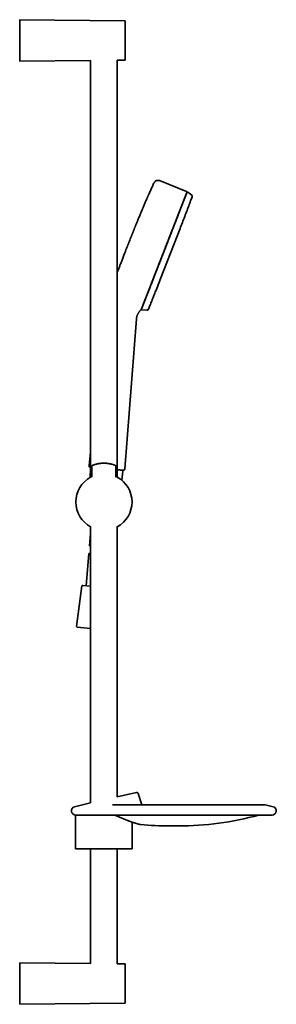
# Model space of a CAD drawing. Header units: millimetres. Extents: x 8 to 768, y 12 to 1489.
# Tile 13 of 13: x 585 to 768, y 789 to 1489. Entities that reach past the tile are written whole.
import ezdxf

# ---------------------------------------------------------------- set-up
doc = ezdxf.new("R2010")
doc.units = ezdxf.units.MM

msp = doc.modelspace()

# ---------------------------------------------------------------- linework, layer by layer
at = {"color": 7, "linetype": 'Continuous', "lineweight": 35}
for p, q in [((660.08, 1488.27), (585.17, 1489)), ((660.28, 1474.11), (660.28, 1474.25)), ((585.17, 1459.5), (635.68, 1459.99)), ((635.68, 1459.99), (635.68, 1163.52)), ((654.68, 1460.18), (660.08, 1460.23)), ((654.68, 1163.52), (654.68, 1460.18)), ((684.72, 1374.57), (684.72, 1374.56)), ((703.93, 1366.88), (684.72, 1374.57)), ((704.15, 1366.08), (675.4, 1292.37)), ((704.15, 1366.07), (704.16, 1366.12)), ((704.15, 1366.09), (704.16, 1366.11)), ((704.17, 1366.14), (704.19, 1366.19)), ((704.18, 1366.16), (704.17, 1366.12)), ((704.18, 1366.16), (704.19, 1366.19)), ((704.21, 1366.22), (704.2, 1366.21)), ((707.69, 1364.29), (704.86, 1366.41)), ((676.43, 1363.24), (676.42, 1363.2)), ((698.13, 1350.21), (697.98, 1350.27)), ((685.77, 1305.51), (699.41, 1340.49)), ((678.1, 1299.29), (678.25, 1299.23)), ((675.4, 1292.37), (673.81, 1288.3)), ((675.38, 1292.34), (675.42, 1292.43)), ((672.23, 1282.76), (675.74, 1282.4)), ((673.36, 1287.14), (673.24, 1286.83)), ((668.38, 1276.38), (660.06, 1169.57)), ((635.68, 1181.63), (634.61, 1171.81)), ((635.61, 1170.17), (635.32, 1163.51)), ((635.49, 1170.71), (635.5, 1170.71)), ((636.58, 1171.29), (636.58, 1171.28)), ((636.58, 1171.28), (636.58, 1163.71)), ((637.22, 1172.21), (637.21, 1172.21)), ((643.34, 1173.62), (643.34, 1173.63)), ((647.01, 1173.63), (647.01, 1173.62)), ((647.01, 1173.62), (647.01, 1173.63)), ((653.4, 1172.06), (653.4, 1172.06)), ((653.78, 1163.71), (653.78, 1171.28)), ((655.57, 1168.95), (654.68, 1169.03)), ((655.59, 1168.95), (654.92, 1169.01)), ((655.57, 1168.95), (655.6, 1168.95)), ((656.91, 1168.83), (656.29, 1168.89)), ((657.91, 1161.53), (658.77, 1168.14)), ((658.95, 1168.65), (658.96, 1168.65)), ((635.68, 1128.71), (635.68, 932.12)), ((654.68, 936.5), (654.68, 1128.71)), ((635.68, 1123.58), (634.94, 1115.17)), ((635.38, 1114.82), (635.68, 1114.79)), ((634.43, 1109.32), (632.44, 1086.65)), ((629.54, 1086.42), (625.76, 1057.64)), ((630.08, 1086.86), (635.68, 1086.37)), ((635.68, 1056.25), (626.22, 1057.08)), ((668.29, 939.65), (654.68, 936.5)), ((672.1, 930.78), (669.47, 938.98)), ((635.68, 932.12), (624.3, 929.49)), ((760.01, 930.78), (651.5, 930.78)), ((765.65, 929.49), (760.12, 930.77)), ((624.98, 923.57), (764.98, 923.57)), ((624.98, 923.57), (624.98, 899.5)), ((665.38, 899.5), (665.38, 918.48)), ((671.15, 916.79), (671.13, 916.79)), ((671.15, 916.79), (671.16, 916.78)), ((671.28, 916.76), (671.16, 916.79)), ((671.16, 916.78), (671.27, 916.77)), ((671.27, 916.77), (671.28, 916.76)), ((691.86, 915.78), (698.09, 915.78)), ((635.68, 899.5), (635.68, 818)), ((654.68, 817.82), (654.68, 899.5)), ((635.68, 818), (585.18, 818.5)), ((585.18, 818.5), (585.18, 789)), ((660.08, 817.77), (654.68, 817.82)), ((660.28, 803.62), (660.28, 803.74)), ((585.18, 789), (660.08, 789.73))]:
    msp.add_line(p, q, dxfattribs=at)
for centre, radius, start, end in [((660.08, 1488.07), 0.2, 0, 89.43903), ((660.08, 1460.43), 0.2, 270.56097, 0), ((683.61, 1371.79), 3, 131.86879, 154.74984), ((683.61, 1371.79), 3, 68.18996, 119.88422), ((704.68, 1366.17), 0.3, 53.16589, 158.69), ((1141.89, 1158.7), 508.42, 156.20008, 156.2786), ((707.09, 1363.49), 1, 339.89044, 53.16589), ((671.27, 1283.15), 0.5, 311.14233, 334.0521), ((672.26, 1283.05), 0.3, 158.69, 264.21411), ((675.84, 1283.39), 1, 264.21411, 337.48956), ((635.6, 1171.7), 1, 173.79141, 265), ((636.11, 1170.15), 0.5, 149.86201, 177.48126), ((659.06, 1169.65), 1, 266.06441, 355.54204), ((645.18, 1146.11), 20, 118.36477, 241.63523), ((645.18, 1146.11), 20, 298.36477, 61.63523), ((658.28, 1168.21), 0.5, 352.51874, 85), ((630.04, 1086.36), 0.5, 85, 172.51874), ((626.26, 1057.58), 0.5, 172.51874, 265), ((624.98, 926.57), 3, 102.9995, 270), ((760.01, 930.28), 0.5, 76.99751, 90), ((764.98, 926.57), 3, 270, 76.99977), ((698.09, 1130.78), 215, 270, 285.46996), ((691.86, 1130.78), 215, 264.50804, 270), ((660.08, 817.57), 0.2, 0, 89.43903), ((660.08, 789.93), 0.2, 270.56097, 0)]:
    msp.add_arc(centre, radius, start, end, dxfattribs=at)
for points, knots in [([(585.18, 1489), (585.18, 1489), (585.18, 1488.99), (585.18, 1488.96), (585.18, 1488.91), (585.18, 1488.84), (585.18, 1488.76), (585.18, 1488.64), (585.18, 1488.5), (585.18, 1488.32), (585.18, 1488.11), (585.18, 1487.89), (585.18, 1487.66), (585.18, 1487.43), (585.18, 1487.18), (585.18, 1486.91), (585.18, 1486.62), (585.18, 1486.3), (585.18, 1485.94), (585.18, 1485.54), (585.18, 1485.12), (585.18, 1484.7), (585.18, 1484.29), (585.18, 1483.89), (585.18, 1483.47), (585.18, 1483.05), (585.18, 1482.61), (585.18, 1482.13), (585.18, 1481.61), (585.18, 1481.05), (585.18, 1480.48), (585.18, 1479.93), (585.18, 1479.39), (585.18, 1478.88), (585.18, 1478.37), (585.18, 1477.84), (585.18, 1477.32), (585.18, 1476.75), (585.18, 1476.16), (585.18, 1475.52), (585.18, 1474.89), (585.18, 1474.46), (585.18, 1474.25)], [0, 0, 0, 0, 0.0233336, 0.0466671, 0.0700007, 0.0933342, 0.1166678, 0.1400013, 0.167501, 0.1950007, 0.2225003, 0.25, 0.2733336, 0.2966671, 0.3200007, 0.3433342, 0.3666678, 0.3900013, 0.417501, 0.4450007, 0.4725003, 0.5, 0.5233336, 0.5466671, 0.5700007, 0.5933342, 0.6166678, 0.6400013, 0.667501, 0.6950007, 0.7225003, 0.75, 0.7733336, 0.7966671, 0.8200007, 0.8433342, 0.8666678, 0.8900013, 0.917501, 0.9450007, 0.9725003, 1, 1, 1, 1]), ([(660.28, 1474.25), (660.28, 1474.38), (660.28, 1474.65), (660.28, 1475.06), (660.28, 1475.46), (660.28, 1475.86), (660.28, 1476.26), (660.28, 1476.66), (660.28, 1477.06), (660.28, 1477.45), (660.28, 1477.83), (660.28, 1478.21), (660.28, 1478.58), (660.28, 1478.95), (660.28, 1479.34), (660.28, 1479.75), (660.28, 1480.17), (660.28, 1480.59), (660.28, 1481), (660.28, 1481.4), (660.28, 1481.82), (660.28, 1482.26), (660.28, 1482.72), (660.28, 1483.16), (660.28, 1483.59), (660.28, 1483.97), (660.28, 1484.33), (660.28, 1484.65), (660.28, 1484.95), (660.28, 1485.24), (660.28, 1485.52), (660.28, 1485.78), (660.28, 1486.01), (660.28, 1486.21), (660.28, 1486.4), (660.28, 1486.59), (660.28, 1486.76), (660.28, 1486.92), (660.28, 1487.08), (660.28, 1487.23), (660.28, 1487.37), (660.28, 1487.5), (660.28, 1487.61), (660.28, 1487.72), (660.28, 1487.8), (660.28, 1487.89), (660.28, 1487.96), (660.28, 1488.02), (660.28, 1488.05), (660.28, 1488.07), (660.28, 1488.07), (660.28, 1488.07)], [0, 0, 0, 0, 0.018615, 0.037197, 0.055763, 0.074328, 0.092909, 0.11152, 0.130979, 0.149036, 0.167071, 0.185101, 0.203138, 0.221197, 0.239294, 0.260697, 0.282054, 0.303389, 0.324727, 0.346092, 0.367508, 0.39373, 0.419888, 0.446028, 0.472194, 0.498431, 0.520288, 0.542096, 0.563881, 0.585669, 0.607486, 0.629357, 0.647705, 0.666018, 0.684309, 0.702596, 0.720891, 0.739212, 0.757572, 0.777299, 0.796988, 0.816659, 0.836329, 0.856019, 0.875746, 0.894649, 0.920199, 0.945724, 0.971265, 0.996863, 1, 1, 1, 1]), ([(585.18, 1474.25), (585.18, 1474.07), (585.18, 1473.71), (585.18, 1473.17), (585.18, 1472.63), (585.18, 1472.09), (585.18, 1471.56), (585.18, 1471), (585.18, 1470.41), (585.18, 1469.8), (585.18, 1469.2), (585.18, 1468.63), (585.18, 1468.11), (585.18, 1467.62), (585.18, 1467.14), (585.18, 1466.67), (585.18, 1466.21), (585.18, 1465.74), (585.18, 1465.25), (585.18, 1464.76), (585.18, 1464.28), (585.18, 1463.84), (585.18, 1463.44), (585.18, 1463.08), (585.18, 1462.74), (585.18, 1462.41), (585.18, 1462.09), (585.18, 1461.78), (585.18, 1461.46), (585.18, 1461.16), (585.18, 1460.87), (585.18, 1460.63), (585.18, 1460.42), (585.18, 1460.24), (585.18, 1460.08), (585.18, 1459.94), (585.18, 1459.82), (585.18, 1459.71), (585.18, 1459.62), (585.18, 1459.55), (585.18, 1459.51), (585.18, 1459.5), (585.18, 1459.5)], [0, 0, 0, 0, 0.023334, 0.046667, 0.070001, 0.093334, 0.116668, 0.140001, 0.167501, 0.195001, 0.2225, 0.25, 0.273334, 0.296667, 0.320001, 0.343334, 0.366668, 0.390001, 0.417501, 0.445001, 0.4725, 0.5, 0.523334, 0.546667, 0.570001, 0.593334, 0.616668, 0.640001, 0.667501, 0.695001, 0.7225, 0.75, 0.773334, 0.796667, 0.820001, 0.843334, 0.866668, 0.890001, 0.917501, 0.945001, 0.9725, 1, 1, 1, 1]), ([(660.28, 1460.43), (660.28, 1460.43), (660.28, 1460.43), (660.28, 1460.45), (660.28, 1460.48), (660.28, 1460.52), (660.28, 1460.57), (660.28, 1460.63), (660.28, 1460.71), (660.28, 1460.79), (660.28, 1460.89), (660.28, 1460.99), (660.28, 1461.11), (660.28, 1461.23), (660.28, 1461.38), (660.28, 1461.55), (660.28, 1461.74), (660.28, 1461.94), (660.28, 1462.16), (660.28, 1462.39), (660.28, 1462.65), (660.28, 1462.95), (660.28, 1463.29), (660.28, 1463.64), (660.28, 1464.01), (660.28, 1464.38), (660.28, 1464.74), (660.28, 1465.09), (660.28, 1465.45), (660.28, 1465.82), (660.28, 1466.2), (660.28, 1466.57), (660.28, 1466.93), (660.28, 1467.27), (660.28, 1467.61), (660.28, 1467.97), (660.28, 1468.32), (660.28, 1468.68), (660.28, 1469.06), (660.28, 1469.45), (660.28, 1469.85), (660.28, 1470.26), (660.28, 1470.67), (660.28, 1471.08), (660.28, 1471.5), (660.28, 1471.95), (660.28, 1472.45), (660.28, 1473), (660.28, 1473.56), (660.28, 1473.93), (660.28, 1474.11)], [0, 0, 0, 0, 0.015569, 0.034267, 0.052949, 0.071632, 0.090331, 0.109063, 0.128646, 0.146817, 0.164967, 0.18311, 0.201261, 0.219435, 0.237646, 0.259184, 0.280675, 0.302146, 0.323619, 0.345119, 0.36667, 0.393057, 0.41938, 0.445685, 0.472017, 0.49842, 0.520415, 0.542361, 0.564283, 0.586209, 0.608163, 0.630172, 0.648637, 0.667065, 0.685472, 0.703874, 0.722285, 0.740721, 0.759198, 0.779049, 0.798863, 0.818658, 0.838452, 0.858266, 0.878118, 0.897143, 0.922857, 0.948544, 0.974244, 1, 1, 1, 1]), ([(680.89, 1373.07), (680.7, 1372.66), (680.31, 1371.83), (679.73, 1370.59), (679.15, 1369.32), (678.56, 1368.01), (677.95, 1366.66), (677.51, 1365.68), (677.28, 1365.16), (677.26, 1365.11)], [0, 0, 0, 0, 0.154818, 0.312061, 0.4716, 0.633297, 0.80486, 0.978504, 1, 1, 1, 1]), ([(684.72, 1374.56), (684.65, 1374.59), (684.51, 1374.64), (684.3, 1374.7), (684.08, 1374.74), (683.87, 1374.77), (683.68, 1374.78), (683.49, 1374.78), (683.33, 1374.77), (683.18, 1374.75), (683.04, 1374.73), (682.93, 1374.7), (682.82, 1374.68), (682.7, 1374.64), (682.57, 1374.6), (682.41, 1374.54), (682.25, 1374.46), (682.1, 1374.38), (681.94, 1374.28), (681.79, 1374.18), (681.66, 1374.07), (681.59, 1374.01), (681.56, 1373.98)], [0, 0, 0, 0, 0.057871, 0.121252, 0.181807, 0.239131, 0.292875, 0.342745, 0.388503, 0.429962, 0.46698, 0.499453, 0.527727, 0.55595, 0.600674, 0.648933, 0.701282, 0.75812, 0.819723, 0.886273, 0.957881, 1, 1, 1, 1]), ([(675.38, 1292.34), (675.4, 1292.39), (675.5, 1292.62), (675.66, 1293.05), (675.88, 1293.6), (676.1, 1294.17), (676.32, 1294.74), (676.54, 1295.31), (676.77, 1295.88), (676.99, 1296.46), (677.23, 1297.08), (677.49, 1297.74), (677.76, 1298.44), (678.03, 1299.14), (678.31, 1299.85), (678.58, 1300.55), (678.87, 1301.28), (679.16, 1302.03), (679.46, 1302.8), (679.76, 1303.57), (680.06, 1304.34), (680.36, 1305.1), (680.65, 1305.86), (680.94, 1306.59), (681.21, 1307.29), (681.47, 1307.97), (681.74, 1308.64), (682, 1309.31), (682.25, 1309.97), (682.52, 1310.67), (682.81, 1311.4), (683.11, 1312.17), (683.41, 1312.93), (683.7, 1313.68), (683.98, 1314.41), (684.26, 1315.13), (684.53, 1315.81), (684.78, 1316.46), (685.02, 1317.07), (685.26, 1317.67), (685.48, 1318.26), (685.71, 1318.84), (685.94, 1319.43), (686.18, 1320.04), (686.43, 1320.67), (686.66, 1321.28), (686.89, 1321.87), (687.11, 1322.43), (687.32, 1322.97), (687.52, 1323.48), (687.71, 1323.97), (687.89, 1324.44), (688.07, 1324.89), (688.24, 1325.32), (688.4, 1325.72), (688.55, 1326.11), (688.69, 1326.48), (688.83, 1326.84), (689.04, 1327.38), (689.33, 1328.12), (689.68, 1329.01), (690.02, 1329.88), (690.34, 1330.71), (690.67, 1331.55), (691, 1332.39), (691.33, 1333.23), (691.66, 1334.07), (691.99, 1334.92), (692.28, 1335.66), (692.53, 1336.29), (692.73, 1336.82), (692.94, 1337.35), (693.15, 1337.88), (693.36, 1338.43), (693.58, 1338.99), (693.81, 1339.57), (694.04, 1340.16), (694.27, 1340.77), (694.52, 1341.39), (694.76, 1342.02), (695.01, 1342.64), (695.25, 1343.26), (695.48, 1343.87), (695.72, 1344.48), (695.97, 1345.11), (696.21, 1345.74), (696.46, 1346.37), (696.7, 1346.99), (696.94, 1347.61), (697.19, 1348.24), (697.43, 1348.86), (697.68, 1349.49), (697.93, 1350.13), (698.17, 1350.76), (698.41, 1351.37), (698.64, 1351.96), (698.87, 1352.53), (699.09, 1353.1), (699.31, 1353.67), (699.53, 1354.23), (699.75, 1354.79), (699.97, 1355.37), (700.2, 1355.95), (700.43, 1356.55), (700.66, 1357.13), (700.88, 1357.7), (701.1, 1358.26), (701.31, 1358.8), (701.52, 1359.33), (701.71, 1359.83), (701.89, 1360.29), (702.06, 1360.73), (702.23, 1361.16), (702.39, 1361.57), (702.54, 1361.96), (702.69, 1362.34), (702.84, 1362.71), (702.97, 1363.06), (703.1, 1363.39), (703.23, 1363.71), (703.34, 1364.02), (703.46, 1364.3), (703.56, 1364.56), (703.65, 1364.81), (703.74, 1365.04), (703.83, 1365.25), (703.9, 1365.44), (703.97, 1365.61), (704.03, 1365.77), (704.08, 1365.9), (704.13, 1366.02), (704.15, 1366.08), (704.16, 1366.11)], [0, 0, 0, 0, 0.002649, 0.01142, 0.020098, 0.028684, 0.037178, 0.04543, 0.053592, 0.061666, 0.06965, 0.079038, 0.0883, 0.097436, 0.106445, 0.115327, 0.124083, 0.13349, 0.142746, 0.151852, 0.160807, 0.169611, 0.178264, 0.186766, 0.194428, 0.201962, 0.209369, 0.21665, 0.223804, 0.230831, 0.239244, 0.247467, 0.255502, 0.263346, 0.271001, 0.278466, 0.285742, 0.292245, 0.298588, 0.304772, 0.310797, 0.316662, 0.322368, 0.329004, 0.335411, 0.341588, 0.347535, 0.353253, 0.358645, 0.363815, 0.368764, 0.373491, 0.378067, 0.382414, 0.386532, 0.390422, 0.394251, 0.39783, 0.40131, 0.410675, 0.420105, 0.42858, 0.437107, 0.445685, 0.454315, 0.462997, 0.471731, 0.480517, 0.489354, 0.494935, 0.500537, 0.506159, 0.511802, 0.517517, 0.5236, 0.529866, 0.536315, 0.542949, 0.549765, 0.556765, 0.563949, 0.570695, 0.577596, 0.584651, 0.591859, 0.599223, 0.60674, 0.61406, 0.62152, 0.62912, 0.636862, 0.644743, 0.652766, 0.660929, 0.669232, 0.676808, 0.684498, 0.6923, 0.700217, 0.708246, 0.716367, 0.724536, 0.733692, 0.742907, 0.752182, 0.761517, 0.770912, 0.780367, 0.789882, 0.799457, 0.808106, 0.816803, 0.825548, 0.834342, 0.843184, 0.852075, 0.861014, 0.869981, 0.878996, 0.88806, 0.897171, 0.90633, 0.915373, 0.924462, 0.933597, 0.942779, 0.952195, 0.96166, 0.971173, 0.980734, 0.990343, 1, 1, 1, 1]), ([(677.26, 1365.11), (677.25, 1365.1), (677.24, 1365.08), (677.23, 1365.04), (677.2, 1364.98), (677.17, 1364.91), (677.13, 1364.83), (677.09, 1364.73), (677.04, 1364.63), (676.99, 1364.51), (676.94, 1364.38), (676.88, 1364.24), (676.81, 1364.09), (676.74, 1363.93), (676.66, 1363.76), (676.58, 1363.57), (676.5, 1363.4), (676.45, 1363.28), (676.43, 1363.24)], [0, 0, 0, 0, 0.045369, 0.116516, 0.184418, 0.249509, 0.312285, 0.373296, 0.433143, 0.492463, 0.551915, 0.612156, 0.673826, 0.737524, 0.803805, 0.873168, 0.946055, 1, 1, 1, 1]), ([(704.4, 1366.27), (704.4, 1366.27), (704.4, 1366.27), (704.38, 1366.23), (704.36, 1366.18), (704.33, 1366.1), (704.3, 1366.02), (704.26, 1365.93), (704.23, 1365.84), (704.19, 1365.75), (704.15, 1365.64), (704.11, 1365.52), (704.05, 1365.37), (703.97, 1365.18), (703.88, 1364.93), (703.77, 1364.67), (703.66, 1364.38), (703.54, 1364.06), (703.4, 1363.72), (703.28, 1363.41), (703.18, 1363.14), (703.09, 1362.91), (702.99, 1362.67), (702.9, 1362.43), (702.8, 1362.18), (702.7, 1361.92), (702.6, 1361.66), (702.47, 1361.33), (702.32, 1360.94), (702.14, 1360.48), (701.95, 1360), (701.77, 1359.53), (701.58, 1359.06), (701.41, 1358.6), (701.22, 1358.13), (701.03, 1357.65), (700.84, 1357.16), (700.63, 1356.62), (700.41, 1356.04), (700.16, 1355.41), (699.91, 1354.77), (699.65, 1354.1), (699.38, 1353.42), (699.11, 1352.71), (698.83, 1352), (698.54, 1351.27), (698.26, 1350.53), (697.96, 1349.78), (697.67, 1349.02), (697.37, 1348.25), (697.08, 1347.5), (696.8, 1346.8), (696.54, 1346.13), (696.28, 1345.45), (696.01, 1344.77), (695.74, 1344.08), (695.45, 1343.35), (695.15, 1342.56), (694.82, 1341.72), (694.49, 1340.87), (694.21, 1340.16), (693.98, 1339.57), (693.81, 1339.13), (693.64, 1338.69), (693.46, 1338.24), (693.29, 1337.8), (693.08, 1337.26), (692.84, 1336.64), (692.56, 1335.93), (692.29, 1335.24), (692.03, 1334.57), (691.78, 1333.93), (691.53, 1333.28), (691.28, 1332.64), (691.03, 1332), (690.74, 1331.27), (690.42, 1330.44), (690.05, 1329.49), (689.68, 1328.54), (689.31, 1327.59), (688.94, 1326.63), (688.56, 1325.68), (688.31, 1325.04), (688.19, 1324.72)], [0, 0, 0, 0, 0.014641, 0.029258, 0.04386, 0.058453, 0.073046, 0.082605, 0.092169, 0.10174, 0.111322, 0.12118, 0.131342, 0.146873, 0.162384, 0.177886, 0.193387, 0.208897, 0.224424, 0.239979, 0.249009, 0.258028, 0.267038, 0.27604, 0.285037, 0.294029, 0.303019, 0.312009, 0.326139, 0.340279, 0.354437, 0.36862, 0.380915, 0.393191, 0.405451, 0.4177, 0.429942, 0.442183, 0.456613, 0.471054, 0.485514, 0.5, 0.514752, 0.529476, 0.544181, 0.558874, 0.573562, 0.587992, 0.602434, 0.616893, 0.631379, 0.643417, 0.655436, 0.667441, 0.679435, 0.691423, 0.703409, 0.717539, 0.73168, 0.745838, 0.76002, 0.767269, 0.77451, 0.781746, 0.788976, 0.796201, 0.803424, 0.814768, 0.82611, 0.837454, 0.847585, 0.857724, 0.867871, 0.878029, 0.887933, 0.897516, 0.912166, 0.926799, 0.941425, 0.95605, 0.970682, 0.98533, 1, 1, 1, 1]), ([(704.22, 1366.25), (704.22, 1366.27), (704.23, 1366.3), (704.24, 1366.35), (704.24, 1366.39), (704.24, 1366.42), (704.24, 1366.45), (704.23, 1366.49), (704.22, 1366.53), (704.21, 1366.58), (704.19, 1366.63), (704.16, 1366.68), (704.13, 1366.72), (704.08, 1366.77), (704.04, 1366.8), (703.98, 1366.84), (703.94, 1366.86), (703.92, 1366.87)], [0, 0, 0, 0, 0.1305557, 0.2323813, 0.3069452, 0.3352756, 0.358992, 0.4064978, 0.4537369, 0.5273256, 0.5822644, 0.640558, 0.7127756, 0.7757616, 0.8454125, 0.9206185, 1, 1, 1, 1]), ([(704.21, 1366.24), (704.23, 1366.3), (704.26, 1366.39), (704.24, 1366.52), (704.21, 1366.62), (704.16, 1366.71), (704.07, 1366.81), (703.99, 1366.86), (703.93, 1366.88)], [0, 0, 0, 0, 0.239586, 0.368447, 0.500008, 0.631567, 0.760425, 1, 1, 1, 1]), ([(704.22, 1366.27), (704.22, 1366.27), (704.22, 1366.27), (704.21, 1366.25), (704.2, 1366.23), (704.2, 1366.21)], [0, 0, 0, 0, 0.243626, 0.62177, 1, 1, 1, 1]), ([(676.43, 1363.24), (676.42, 1363.23), (676.37, 1363.09), (676.26, 1362.86), (676.12, 1362.53), (675.98, 1362.22), (675.84, 1361.89), (675.56, 1361.24), (675.14, 1360.29), (674.62, 1359.07), (674.11, 1357.89), (673.62, 1356.75), (673.13, 1355.59), (672.62, 1354.37), (672.08, 1353.09), (671.52, 1351.75), (670.97, 1350.42), (670.42, 1349.11), (669.89, 1347.82), (669.43, 1346.7), (669.04, 1345.75), (668.72, 1344.96), (668.4, 1344.19), (668.09, 1343.42), (667.79, 1342.68), (667.5, 1341.95), (667.21, 1341.25), (666.94, 1340.58), (666.68, 1339.92), (666.41, 1339.27), (666.21, 1338.76), (666.06, 1338.39), (665.96, 1338.15), (665.88, 1337.93), (665.8, 1337.73), (665.73, 1337.56), (665.66, 1337.4), (665.61, 1337.26), (665.56, 1337.15), (665.53, 1337.06), (665.5, 1336.98), (665.47, 1336.92), (665.45, 1336.87), (665.44, 1336.84), (665.44, 1336.83), (665.44, 1336.83), (665.43, 1336.82), (665.43, 1336.82), (665.43, 1336.81), (665.42, 1336.8), (665.42, 1336.78), (665.4, 1336.75), (665.39, 1336.71), (665.37, 1336.66), (665.34, 1336.6), (665.31, 1336.52), (665.27, 1336.42), (665.23, 1336.32), (665.18, 1336.2), (665.13, 1336.06), (665.06, 1335.9), (664.99, 1335.72), (664.91, 1335.52), (664.83, 1335.31), (664.74, 1335.08), (664.64, 1334.84), (664.54, 1334.58), (664.43, 1334.31), (664.35, 1334.13), (664.32, 1334.03)], [0, 0, 0, 0, 0.001084, 0.013229, 0.023344, 0.033967, 0.045103, 0.056687, 0.09847, 0.140608, 0.178556, 0.216837, 0.255405, 0.293742, 0.338923, 0.383578, 0.427674, 0.471173, 0.51403, 0.556201, 0.582628, 0.608663, 0.634311, 0.659579, 0.684473, 0.709002, 0.731802, 0.754294, 0.776485, 0.798386, 0.820008, 0.82867, 0.836824, 0.844344, 0.851228, 0.857478, 0.863092, 0.868075, 0.87192, 0.875289, 0.878192, 0.880644, 0.882884, 0.884656, 0.885934, 0.886387, 0.886776, 0.887009, 0.887242, 0.887758, 0.888403, 0.889219, 0.890606, 0.892357, 0.894484, 0.897542, 0.901157, 0.905334, 0.910076, 0.915385, 0.922007, 0.929344, 0.9374, 0.946175, 0.955672, 0.965703, 0.976434, 0.987865, 1, 1, 1, 1]), ([(699.41, 1340.49), (699.97, 1341.92), (701.08, 1344.78), (702.74, 1349.08), (704.27, 1353.07), (705.66, 1356.76), (706.87, 1360), (707.65, 1362.12), (708.01, 1363.1)], [0, 0, 0, 0, 0.190318, 0.380645, 0.570985, 0.72055, 0.870129, 1, 1, 1, 1]), ([(664.32, 1334.03), (664.2, 1333.75), (663.87, 1332.9), (663.3, 1331.47), (662.61, 1329.73), (661.92, 1327.99), (661.24, 1326.25), (660.56, 1324.52), (659.94, 1322.93), (659.37, 1321.48), (658.86, 1320.16), (658.35, 1318.86), (657.85, 1317.58), (657.36, 1316.31), (656.87, 1315.07), (656.4, 1313.86), (655.94, 1312.66), (655.48, 1311.49), (655.06, 1310.41), (654.79, 1309.73), (654.68, 1309.42)], [0, 0, 0, 0, 0.03432, 0.103943, 0.174956, 0.245913, 0.316622, 0.386887, 0.456512, 0.510645, 0.564179, 0.617031, 0.669125, 0.720394, 0.770776, 0.820222, 0.868691, 0.916152, 0.962588, 1, 1, 1, 1]), ([(688.19, 1324.72), (688.06, 1324.4), (687.82, 1323.76), (687.44, 1322.81), (687.07, 1321.86), (686.7, 1320.91), (686.38, 1320.07), (686.09, 1319.34), (685.85, 1318.72), (685.61, 1318.11), (685.37, 1317.48), (685.12, 1316.85), (684.82, 1316.09), (684.48, 1315.22), (684.1, 1314.23), (683.72, 1313.26), (683.34, 1312.29), (682.96, 1311.32), (682.59, 1310.37), (682.27, 1309.55), (682.01, 1308.88), (681.8, 1308.33), (681.59, 1307.79), (681.38, 1307.26), (681.17, 1306.73), (680.97, 1306.2), (680.76, 1305.68), (680.52, 1305.06), (680.24, 1304.35), (679.93, 1303.55), (679.62, 1302.76), (679.33, 1302.01), (679.06, 1301.31), (678.8, 1300.65), (678.55, 1300), (678.3, 1299.37), (678.05, 1298.74), (677.8, 1298.08), (677.53, 1297.4), (677.26, 1296.7), (676.99, 1296.01), (676.72, 1295.33), (676.46, 1294.66), (676.21, 1294), (675.96, 1293.36), (675.72, 1292.74), (675.48, 1292.14), (675.26, 1291.56), (675.04, 1291), (674.82, 1290.46), (674.63, 1289.96), (674.45, 1289.51), (674.29, 1289.1), (674.14, 1288.7), (673.99, 1288.32), (673.84, 1287.95), (673.7, 1287.57), (673.55, 1287.18), (673.4, 1286.8), (673.25, 1286.43), (673.14, 1286.14), (673.05, 1285.91), (672.98, 1285.74), (672.92, 1285.58), (672.86, 1285.42), (672.8, 1285.27), (672.73, 1285.1), (672.66, 1284.91), (672.58, 1284.7), (672.51, 1284.52), (672.44, 1284.35), (672.38, 1284.19), (672.33, 1284.05), (672.27, 1283.92), (672.23, 1283.81), (672.18, 1283.68), (672.13, 1283.55), (672.08, 1283.43), (672.05, 1283.34), (672.02, 1283.26), (671.99, 1283.2), (671.98, 1283.17), (671.98, 1283.17), (671.98, 1283.16)], [0, 0, 0, 0, 0.01464, 0.029257, 0.043858, 0.058451, 0.073045, 0.082603, 0.092168, 0.10174, 0.111321, 0.12118, 0.131342, 0.146873, 0.162384, 0.177886, 0.193387, 0.208897, 0.224424, 0.239979, 0.249009, 0.258028, 0.267038, 0.27604, 0.285037, 0.294029, 0.303019, 0.312009, 0.326139, 0.340279, 0.354437, 0.36862, 0.380915, 0.393191, 0.405451, 0.4177, 0.429942, 0.442183, 0.456613, 0.471054, 0.485514, 0.5, 0.514752, 0.529476, 0.544181, 0.558874, 0.573562, 0.587992, 0.602434, 0.616893, 0.631379, 0.643417, 0.655436, 0.667441, 0.679435, 0.691423, 0.703409, 0.717539, 0.73168, 0.745838, 0.76002, 0.767269, 0.77451, 0.781746, 0.788976, 0.796201, 0.803424, 0.814768, 0.82611, 0.837454, 0.847585, 0.857724, 0.867871, 0.878029, 0.887933, 0.897517, 0.912167, 0.926801, 0.941427, 0.956052, 0.970684, 0.98533, 1, 1, 1, 1]), ([(655.85, 1312.44), (655.74, 1312.16), (655.53, 1311.61), (655.2, 1310.78), (654.92, 1310.05), (654.75, 1309.6), (654.68, 1309.42)], [0, 0, 0, 0, 0.279147, 0.553134, 0.821917, 1, 1, 1, 1]), ([(676.78, 1283.05), (677.16, 1283.97), (677.98, 1285.95), (679.22, 1289), (680.51, 1292.21), (682.04, 1296.02), (683.79, 1300.46), (685.11, 1303.83), (685.77, 1305.51)], [0, 0, 0, 0, 0.123166, 0.265931, 0.408684, 0.551426, 0.77572, 1, 1, 1, 1]), ([(673.81, 1288.3), (673.79, 1288.24), (673.74, 1288.11), (673.66, 1287.92), (673.59, 1287.75), (673.53, 1287.58), (673.47, 1287.43), (673.41, 1287.28), (673.38, 1287.19), (673.36, 1287.14)], [0, 0, 0, 0, 0.165148, 0.322066, 0.470778, 0.611328, 0.749827, 0.879383, 1, 1, 1, 1]), ([(671.59, 1282.77), (671.49, 1282.68), (671.27, 1282.49), (670.97, 1282.18), (670.69, 1281.87), (670.42, 1281.55), (670.17, 1281.22), (669.93, 1280.87), (669.7, 1280.52), (669.5, 1280.16), (669.31, 1279.79), (669.13, 1279.41), (668.97, 1279.01), (668.83, 1278.6), (668.74, 1278.32), (668.7, 1278.18)], [0, 0, 0, 0, 0.078769, 0.156143, 0.232485, 0.308314, 0.384215, 0.460794, 0.538614, 0.611453, 0.685983, 0.76228, 0.840305, 0.919768, 1, 1, 1, 1]), ([(671.72, 1282.93), (671.72, 1282.93), (671.72, 1282.94), (671.72, 1282.95), (671.73, 1282.97), (671.74, 1283), (671.75, 1283.03), (671.77, 1283.07), (671.79, 1283.11), (671.8, 1283.16), (671.82, 1283.21), (671.85, 1283.27), (671.87, 1283.33), (671.89, 1283.38), (671.91, 1283.44), (671.94, 1283.5), (671.96, 1283.56), (671.98, 1283.62), (672.01, 1283.68), (672.03, 1283.73), (672.05, 1283.79), (672.08, 1283.87), (672.12, 1283.97), (672.17, 1284.1), (672.22, 1284.23), (672.27, 1284.35), (672.32, 1284.48), (672.37, 1284.6), (672.42, 1284.74), (672.46, 1284.84), (672.49, 1284.92), (672.51, 1284.97), (672.53, 1285.03), (672.56, 1285.09), (672.58, 1285.16), (672.61, 1285.24), (672.65, 1285.32), (672.68, 1285.41), (672.72, 1285.51), (672.76, 1285.61), (672.81, 1285.73), (672.85, 1285.85), (672.91, 1285.99), (672.96, 1286.13), (673.02, 1286.28), (673.08, 1286.44), (673.15, 1286.62), (673.2, 1286.74), (673.22, 1286.8)], [0, 0, 0, 0, 0.033367, 0.06568, 0.096938, 0.127138, 0.156281, 0.184365, 0.211391, 0.23736, 0.26343, 0.288341, 0.312091, 0.334681, 0.356111, 0.376382, 0.395494, 0.413447, 0.430242, 0.445879, 0.460845, 0.475603, 0.509561, 0.542357, 0.569661, 0.596105, 0.6219, 0.647657, 0.673414, 0.699172, 0.707827, 0.716864, 0.726936, 0.738057, 0.750225, 0.763196, 0.777177, 0.792169, 0.808172, 0.825503, 0.843883, 0.86331, 0.883785, 0.905307, 0.927464, 0.950632, 0.974811, 1, 1, 1, 1]), ([(673.24, 1286.83), (673.22, 1286.79), (673.19, 1286.7), (673.14, 1286.57), (673.08, 1286.44), (673.03, 1286.3), (672.98, 1286.17), (672.92, 1286.03), (672.87, 1285.89), (672.81, 1285.74), (672.75, 1285.59), (672.69, 1285.44), (672.63, 1285.28), (672.57, 1285.13), (672.51, 1284.98), (672.46, 1284.84), (672.41, 1284.71), (672.36, 1284.58), (672.31, 1284.45), (672.26, 1284.32), (672.21, 1284.19), (672.16, 1284.06), (672.11, 1283.94), (672.06, 1283.82), (672.02, 1283.72), (671.99, 1283.63), (671.95, 1283.54), (671.92, 1283.46), (671.89, 1283.38), (671.86, 1283.3), (671.83, 1283.23), (671.81, 1283.17), (671.79, 1283.11), (671.77, 1283.06), (671.75, 1283.02), (671.74, 1282.99), (671.73, 1282.97), (671.73, 1282.97), (671.73, 1282.97)], [0, 0, 0, 0, 0.01786, 0.03608, 0.054565, 0.073594, 0.093586, 0.114286, 0.135972, 0.158648, 0.18242, 0.207384, 0.233591, 0.261091, 0.289951, 0.313627, 0.338217, 0.363748, 0.390249, 0.418263, 0.447356, 0.477561, 0.508887, 0.54134, 0.567653, 0.59475, 0.6227, 0.651572, 0.681438, 0.712373, 0.744454, 0.777736, 0.812226, 0.847926, 0.88417, 0.92159, 0.960196, 1, 1, 1, 1]), ([(668.7, 1278.18), (668.68, 1278.08), (668.62, 1277.88), (668.55, 1277.57), (668.49, 1277.26), (668.45, 1276.96), (668.41, 1276.68), (668.39, 1276.48), (668.38, 1276.38)], [0, 0, 0, 0, 0.169017, 0.343044, 0.525687, 0.676895, 0.835092, 1, 1, 1, 1]), ([(634.63, 1171.81), (634.62, 1171.81), (634.61, 1171.81), (634.61, 1171.81), (634.61, 1171.81)], [0, 0, 0, 0, 0.223203, 1, 1, 1, 1]), ([(634.63, 1171.81), (634.62, 1171.76), (634.62, 1171.67), (634.63, 1171.54), (634.66, 1171.42), (634.69, 1171.31), (634.74, 1171.22), (634.78, 1171.15), (634.83, 1171.09), (634.87, 1171.03), (634.93, 1170.98), (634.98, 1170.93), (635.04, 1170.88), (635.11, 1170.84), (635.19, 1170.8), (635.28, 1170.76), (635.39, 1170.72), (635.46, 1170.71), (635.5, 1170.71)], [0, 0, 0, 0, 0.084513, 0.169883, 0.248872, 0.320127, 0.382657, 0.435809, 0.48257, 0.52945, 0.576503, 0.623597, 0.670599, 0.71836, 0.774114, 0.839794, 0.915286, 1, 1, 1, 1]), ([(635.56, 1170.7), (635.55, 1170.7), (635.54, 1170.7), (635.52, 1170.7), (635.52, 1170.7), (635.51, 1170.7)], [0, 0, 0, 0, 0.02475, 0.512375, 1, 1, 1, 1]), ([(635.55, 1170.7), (635.55, 1170.7), (635.55, 1170.7), (635.57, 1170.7), (635.58, 1170.7)], [0, 0, 0, 0, 0.1871223, 1, 1, 1, 1]), ([(635.56, 1170.7), (635.58, 1170.7), (635.61, 1170.7), (635.65, 1170.69), (635.67, 1170.69), (635.68, 1170.69)], [0, 0, 0, 0, 0.493924, 0.966011, 1, 1, 1, 1]), ([(637.16, 1172.19), (637.13, 1172.17), (637.08, 1172.15), (637.01, 1172.1), (636.95, 1172.05), (636.88, 1171.99), (636.81, 1171.92), (636.74, 1171.83), (636.69, 1171.75), (636.66, 1171.66), (636.62, 1171.58), (636.6, 1171.48), (636.58, 1171.38), (636.58, 1171.32), (636.58, 1171.29)], [0, 0, 0, 0, 0.085295, 0.162681, 0.231815, 0.292681, 0.40245, 0.510513, 0.581335, 0.65672, 0.750179, 0.831909, 0.922774, 1, 1, 1, 1]), ([(636.59, 1171.37), (636.59, 1171.37), (636.58, 1171.34), (636.58, 1171.31), (636.58, 1171.29)], [0, 0, 0, 0, 0.092362, 1, 1, 1, 1]), ([(637.18, 1172.2), (637.17, 1172.19), (637.15, 1172.18), (637.15, 1172.18), (637.14, 1172.18)], [0, 0, 0, 0, 0.446204, 1, 1, 1, 1]), ([(637.2, 1172.2), (637.19, 1172.2), (637.18, 1172.2), (637.19, 1172.2), (637.19, 1172.2)], [0, 0, 0, 0, 0.6295132, 1, 1, 1, 1]), ([(643.34, 1173.62), (643.26, 1173.62), (643.07, 1173.6), (642.78, 1173.57), (642.48, 1173.53), (642.19, 1173.5), (641.9, 1173.45), (641.6, 1173.41), (641.29, 1173.35), (641.01, 1173.3), (640.73, 1173.25), (640.46, 1173.19), (640.2, 1173.13), (639.95, 1173.07), (639.7, 1173.01), (639.46, 1172.95), (639.23, 1172.88), (638.99, 1172.81), (638.75, 1172.74), (638.51, 1172.67), (638.29, 1172.6), (638.09, 1172.53), (637.92, 1172.47), (637.79, 1172.42), (637.68, 1172.39), (637.6, 1172.36), (637.53, 1172.33), (637.46, 1172.3), (637.4, 1172.28), (637.34, 1172.26), (637.28, 1172.24), (637.24, 1172.22), (637.22, 1172.21), (637.21, 1172.21)], [0, 0, 0, 0, 0.029022, 0.063459, 0.096821, 0.129088, 0.160243, 0.197608, 0.233215, 0.26706, 0.29914, 0.333638, 0.36677, 0.400082, 0.433599, 0.467324, 0.50126, 0.53541, 0.575524, 0.615915, 0.655545, 0.693873, 0.730903, 0.766644, 0.789946, 0.812676, 0.834837, 0.857392, 0.882073, 0.908418, 0.936854, 0.967381, 1, 1, 1, 1]), ([(643.34, 1173.63), (643.59, 1173.64), (644.07, 1173.68), (644.81, 1173.7), (645.54, 1173.7), (646.28, 1173.68), (646.76, 1173.64), (647.01, 1173.63)], [0, 0, 0, 0, 0.200013, 0.400006, 0.599994, 0.799987, 1, 1, 1, 1]), ([(653.37, 1172.08), (653.35, 1172.1), (653.3, 1172.13), (653.25, 1172.16), (653.2, 1172.18), (653.16, 1172.2), (653.12, 1172.22), (653.06, 1172.24), (653, 1172.26), (652.94, 1172.29), (652.87, 1172.31), (652.79, 1172.34), (652.69, 1172.38), (652.56, 1172.42), (652.42, 1172.47), (652.26, 1172.53), (652.08, 1172.59), (651.88, 1172.66), (651.65, 1172.73), (651.39, 1172.81), (651.1, 1172.89), (650.8, 1172.97), (650.49, 1173.05), (650.17, 1173.13), (649.88, 1173.19), (649.62, 1173.25), (649.39, 1173.29), (649.14, 1173.34), (648.88, 1173.38), (648.61, 1173.43), (648.31, 1173.47), (648.01, 1173.52), (647.69, 1173.56), (647.35, 1173.59), (647.12, 1173.61), (647.01, 1173.62)], [0, 0, 0, 0, 0.018488, 0.038241, 0.059535, 0.082595, 0.106151, 0.128815, 0.154396, 0.178779, 0.201985, 0.22415, 0.253393, 0.283689, 0.315048, 0.34748, 0.38099, 0.415584, 0.451008, 0.492126, 0.532905, 0.57335, 0.613467, 0.653262, 0.692937, 0.717915, 0.744176, 0.771718, 0.800542, 0.830643, 0.862018, 0.894661, 0.928556, 0.963679, 1, 1, 1, 1]), ([(650.47, 1173.05), (650.45, 1173.06), (650.39, 1173.07), (650.27, 1173.1), (650.12, 1173.14), (649.96, 1173.17), (649.77, 1173.22), (649.56, 1173.26), (649.32, 1173.31), (649.09, 1173.35), (648.85, 1173.39), (648.63, 1173.43), (648.38, 1173.47), (648.12, 1173.5), (647.85, 1173.54), (647.56, 1173.57), (647.28, 1173.6), (647.09, 1173.62), (647.01, 1173.62)], [0, 0, 0, 0, 0.0228636, 0.0655651, 0.1120801, 0.164513, 0.2228713, 0.2871654, 0.3574104, 0.4336136, 0.4946786, 0.5590973, 0.626875, 0.6980235, 0.7725503, 0.8504271, 0.9316122, 1, 1, 1, 1]), ([(653.4, 1172.06), (653.39, 1172.07), (653.38, 1172.08), (653.36, 1172.09), (653.35, 1172.1)], [0, 0, 0, 0, 0.524999, 1, 1, 1, 1]), ([(653.78, 1171.28), (653.77, 1171.33), (653.77, 1171.43), (653.73, 1171.58), (653.68, 1171.72), (653.6, 1171.85), (653.51, 1171.96), (653.43, 1172.04), (653.38, 1172.08), (653.37, 1172.08)], [0, 0, 0, 0, 0.160393, 0.320786, 0.481179, 0.641573, 0.801966, 0.962359, 1, 1, 1, 1]), ([(658.99, 1168.65), (659.03, 1168.65), (659.09, 1168.65), (659.19, 1168.66), (659.29, 1168.68), (659.38, 1168.7), (659.48, 1168.74), (659.57, 1168.79), (659.65, 1168.85), (659.71, 1168.9), (659.77, 1168.96), (659.83, 1169.02), (659.88, 1169.1), (659.94, 1169.19), (659.99, 1169.31), (660.03, 1169.44), (660.04, 1169.53), (660.04, 1169.58)], [0, 0, 0, 0, 0.0728882, 0.1402385, 0.2020473, 0.258571, 0.3284327, 0.3965413, 0.4626893, 0.5107823, 0.5574392, 0.6092853, 0.6711267, 0.7423164, 0.8218516, 0.9083355, 1, 1, 1, 1]), ([(658.97, 1168.65), (658.97, 1168.65), (658.97, 1168.65), (658.94, 1168.65), (658.89, 1168.66), (658.82, 1168.66), (658.74, 1168.67), (658.63, 1168.68), (658.5, 1168.69), (658.33, 1168.71), (658.14, 1168.72), (657.93, 1168.74), (657.7, 1168.76), (657.46, 1168.78), (657.2, 1168.81), (656.91, 1168.83), (656.61, 1168.86), (656.29, 1168.89), (655.94, 1168.92), (655.7, 1168.94), (655.57, 1168.95)], [0, 0, 0, 0, 0.053463, 0.106089, 0.157893, 0.208905, 0.259328, 0.309438, 0.368453, 0.427725, 0.487516, 0.54805, 0.602759, 0.658084, 0.714003, 0.770414, 0.827199, 0.884298, 0.941839, 1, 1, 1, 1]), ([(655.6, 1168.95), (655.69, 1168.94), (655.88, 1168.92), (656.15, 1168.9), (656.42, 1168.88), (656.66, 1168.85), (656.89, 1168.83), (657.1, 1168.82), (657.29, 1168.8), (657.48, 1168.78), (657.65, 1168.77), (657.81, 1168.75), (657.95, 1168.74), (658.07, 1168.73), (658.19, 1168.72), (658.29, 1168.71), (658.38, 1168.7), (658.46, 1168.7), (658.55, 1168.69), (658.62, 1168.68), (658.69, 1168.68), (658.75, 1168.67), (658.81, 1168.67), (658.86, 1168.66), (658.91, 1168.66), (658.93, 1168.66), (658.94, 1168.65)], [0, 0, 0, 0, 0.047446, 0.10005, 0.150969, 0.200192, 0.247711, 0.293526, 0.337637, 0.384191, 0.428685, 0.471117, 0.511486, 0.549792, 0.588166, 0.62422, 0.657955, 0.691408, 0.728056, 0.767958, 0.801595, 0.837244, 0.874906, 0.914585, 0.956282, 1, 1, 1, 1]), ([(658.93, 1168.66), (658.94, 1168.65), (658.95, 1168.65), (658.95, 1168.65), (658.95, 1168.65)], [0, 0, 0, 0, 0.787857, 1, 1, 1, 1]), ([(658.99, 1168.65), (659, 1168.65), (659, 1168.65), (659, 1168.65), (659, 1168.65)], [0, 0, 0, 0, 0.781253, 1, 1, 1, 1]), ([(635.68, 1114.84), (635.67, 1114.84), (635.64, 1114.83), (635.58, 1114.82), (635.5, 1114.82), (635.42, 1114.82), (635.35, 1114.82), (635.28, 1114.83), (635.21, 1114.85), (635.14, 1114.88), (635.08, 1114.91), (635.03, 1114.95), (635, 1114.99), (634.97, 1115.04), (634.95, 1115.08), (634.94, 1115.13), (634.94, 1115.16), (634.94, 1115.17)], [0, 0, 0, 0, 0.008278, 0.064422, 0.121953, 0.179486, 0.237402, 0.29532, 0.373737, 0.452157, 0.531182, 0.610208, 0.690802, 0.771397, 0.852444, 0.933492, 1, 1, 1, 1]), ([(635.68, 1108.67), (635.65, 1108.67), (635.57, 1108.69), (635.44, 1108.72), (635.3, 1108.76), (635.17, 1108.8), (635.05, 1108.85), (634.94, 1108.89), (634.84, 1108.94), (634.75, 1108.99), (634.67, 1109.03), (634.6, 1109.08), (634.55, 1109.13), (634.5, 1109.17), (634.46, 1109.21), (634.44, 1109.25), (634.43, 1109.29), (634.43, 1109.33), (634.44, 1109.36), (634.47, 1109.39), (634.5, 1109.41), (634.56, 1109.44), (634.63, 1109.45), (634.71, 1109.46), (634.8, 1109.47), (634.89, 1109.47), (635.01, 1109.46), (635.13, 1109.45), (635.27, 1109.44), (635.42, 1109.42), (635.55, 1109.4), (635.64, 1109.39), (635.68, 1109.38)], [0, 0, 0, 0, 0.016765, 0.048985, 0.081891, 0.114797, 0.147916, 0.181036, 0.213599, 0.246163, 0.278916, 0.31167, 0.345014, 0.378358, 0.411907, 0.445455, 0.480971, 0.516487, 0.552261, 0.588034, 0.624636, 0.661238, 0.698134, 0.735031, 0.769413, 0.803795, 0.838427, 0.873059, 0.908483, 0.943907, 0.979604, 1, 1, 1, 1]), ([(669.47, 938.98), (669.46, 939.01), (669.43, 939.08), (669.39, 939.17), (669.33, 939.25), (669.28, 939.33), (669.22, 939.38), (669.17, 939.43), (669.12, 939.47), (669.07, 939.51), (669, 939.55), (668.9, 939.6), (668.79, 939.64), (668.67, 939.66), (668.55, 939.67), (668.42, 939.67), (668.34, 939.65), (668.29, 939.65)], [0, 0, 0, 0, 0.071365, 0.14424, 0.211522, 0.272369, 0.326144, 0.372393, 0.410818, 0.446524, 0.506526, 0.58097, 0.669215, 0.743738, 0.824485, 0.910352, 1, 1, 1, 1]), ([(651.27, 930.79), (651.27, 930.79), (651.26, 930.79), (651.26, 930.79), (651.26, 930.79)], [0, 0, 0, 0, 0.7208482, 1, 1, 1, 1]), ([(651.5, 930.78), (651.47, 930.78), (651.42, 930.78), (651.36, 930.78), (651.32, 930.78), (651.29, 930.79), (651.28, 930.79), (651.27, 930.79), (651.27, 930.79), (651.27, 930.79)], [0, 0, 0, 0, 0.258787, 0.476217, 0.65341, 0.797268, 0.877681, 0.946209, 1, 1, 1, 1]), ([(652.79, 923.57), (652.8, 923.56), (652.88, 923.52), (653.02, 923.46), (653.21, 923.38), (653.37, 923.31), (653.54, 923.23), (653.7, 923.16), (653.86, 923.09), (654.03, 923.02), (654.29, 922.9), (654.64, 922.75), (655, 922.59), (655.26, 922.48), (655.42, 922.41), (655.59, 922.34), (655.74, 922.27), (655.89, 922.21), (656.01, 922.15), (656.12, 922.11), (656.2, 922.07), (656.27, 922.04), (656.33, 922.02), (656.38, 922), (656.42, 921.98), (656.46, 921.96), (656.5, 921.95), (656.54, 921.93), (656.59, 921.91), (656.66, 921.88), (656.75, 921.84), (656.85, 921.8), (656.96, 921.75), (657.08, 921.7), (657.21, 921.65), (657.35, 921.59), (657.5, 921.52), (657.66, 921.46), (657.85, 921.37), (658.07, 921.29), (658.3, 921.19), (658.52, 921.1), (658.72, 921.01), (658.92, 920.93), (659.12, 920.85), (659.32, 920.77), (659.52, 920.69), (659.71, 920.61), (659.88, 920.54), (660.04, 920.48), (660.19, 920.42), (660.33, 920.36), (660.49, 920.3), (660.69, 920.22), (660.91, 920.13), (661.14, 920.04), (661.37, 919.95), (661.61, 919.86), (661.86, 919.77), (662.11, 919.67), (662.37, 919.57), (662.64, 919.47), (662.9, 919.37), (663.25, 919.24), (663.66, 919.09), (664.14, 918.91), (664.62, 918.74), (664.99, 918.61), (665.26, 918.52), (665.44, 918.45), (665.62, 918.39), (665.8, 918.33), (665.98, 918.27), (666.15, 918.21), (666.32, 918.16), (666.48, 918.1), (666.64, 918.05), (666.81, 918), (666.96, 917.95), (667.1, 917.91), (667.23, 917.86), (667.35, 917.82), (667.46, 917.79), (667.54, 917.77), (667.61, 917.74), (667.68, 917.72), (667.74, 917.7), (667.8, 917.69), (667.85, 917.67), (667.91, 917.65), (667.96, 917.64), (668.02, 917.62), (668.09, 917.6), (668.17, 917.58), (668.25, 917.55), (668.34, 917.52), (668.44, 917.5), (668.59, 917.45), (668.81, 917.39), (669.07, 917.31), (669.32, 917.25), (669.55, 917.18), (669.78, 917.12), (669.97, 917.07), (670.13, 917.03), (670.26, 917), (670.4, 916.97), (670.53, 916.93), (670.65, 916.9), (670.75, 916.88), (670.84, 916.86), (670.92, 916.84), (670.99, 916.82), (671.04, 916.81), (671.09, 916.8), (671.11, 916.79), (671.12, 916.79)], [0, 0, 0, 0, 0.001037, 0.008925, 0.015278, 0.02127, 0.02719, 0.033142, 0.039128, 0.045146, 0.051198, 0.068008, 0.085067, 0.091332, 0.09763, 0.103953, 0.109954, 0.115444, 0.120421, 0.124886, 0.127659, 0.13019, 0.132479, 0.134523, 0.136276, 0.137721, 0.138904, 0.140267, 0.142543, 0.145344, 0.148669, 0.152519, 0.156894, 0.161793, 0.166892, 0.172458, 0.178491, 0.184989, 0.191954, 0.201634, 0.210968, 0.219947, 0.228571, 0.23684, 0.244754, 0.253624, 0.262002, 0.269886, 0.277277, 0.284174, 0.290578, 0.296489, 0.302301, 0.311918, 0.322126, 0.331919, 0.342202, 0.352973, 0.364233, 0.375982, 0.387997, 0.400482, 0.413191, 0.425959, 0.449615, 0.47347, 0.497525, 0.521779, 0.531362, 0.540976, 0.55062, 0.560296, 0.570002, 0.579642, 0.588941, 0.597885, 0.607672, 0.616993, 0.62585, 0.634243, 0.642171, 0.649634, 0.656632, 0.661174, 0.665495, 0.669582, 0.673433, 0.677048, 0.680427, 0.683609, 0.687074, 0.691116, 0.695617, 0.700576, 0.705994, 0.71187, 0.718205, 0.724974, 0.744111, 0.763675, 0.781503, 0.799674, 0.818187, 0.837044, 0.849878, 0.863183, 0.87698, 0.891269, 0.906052, 0.921328, 0.933677, 0.946331, 0.959291, 0.972556, 0.986126, 1, 1, 1, 1]), ([(671.15, 916.79), (671.16, 916.78), (671.17, 916.78), (671.16, 916.78), (671.16, 916.78)], [0, 0, 0, 0, 0.982468, 1, 1, 1, 1]), ([(671.16, 916.78), (671.16, 916.78), (671.17, 916.78), (671.17, 916.78), (671.17, 916.78)], [0, 0, 0, 0, 0.734486, 1, 1, 1, 1]), ([(671.28, 916.76), (671.28, 916.76), (671.28, 916.76), (671.27, 916.77), (671.27, 916.77)], [0, 0, 0, 0, 0.506624, 1, 1, 1, 1]), ([(624.98, 899.5), (624.98, 899.5), (624.98, 899.5), (625.03, 899.5), (625.09, 899.5), (625.19, 899.5), (625.31, 899.5), (625.45, 899.5), (625.62, 899.5), (625.81, 899.5), (626.02, 899.5), (626.25, 899.5), (626.51, 899.5), (626.8, 899.5), (627.13, 899.5), (627.47, 899.5), (627.84, 899.5), (628.23, 899.5), (628.64, 899.5), (629.06, 899.5), (629.49, 899.5), (629.94, 899.5), (630.4, 899.5), (630.9, 899.5), (631.42, 899.5), (631.97, 899.5), (632.54, 899.5), (633.13, 899.5), (633.73, 899.5), (634.34, 899.5), (634.95, 899.5), (635.55, 899.5), (636.17, 899.5), (636.8, 899.5), (637.46, 899.5), (638.13, 899.5), (638.83, 899.5), (639.54, 899.5), (640.25, 899.5), (640.97, 899.5), (641.69, 899.5), (642.39, 899.5), (643.08, 899.5), (643.78, 899.5), (644.48, 899.5), (645.19, 899.5), (645.92, 899.5), (646.65, 899.5), (647.39, 899.5), (648.13, 899.5), (648.86, 899.5), (649.57, 899.5), (650.26, 899.5), (650.93, 899.5), (651.6, 899.5), (652.26, 899.5), (652.92, 899.5), (653.59, 899.5), (654.25, 899.5), (654.91, 899.5), (655.55, 899.5), (656.18, 899.5), (656.78, 899.5), (657.36, 899.5), (657.91, 899.5), (658.44, 899.5), (658.96, 899.5), (659.47, 899.5), (659.98, 899.5), (660.47, 899.5), (660.94, 899.5), (661.4, 899.5), (661.83, 899.5), (662.23, 899.5), (662.6, 899.5), (662.94, 899.5), (663.26, 899.5), (663.56, 899.5), (663.85, 899.5), (664.11, 899.5), (664.36, 899.5), (664.58, 899.5), (664.77, 899.5), (664.94, 899.5), (665.08, 899.5), (665.19, 899.5), (665.27, 899.5), (665.33, 899.5), (665.37, 899.5), (665.37, 899.5), (665.38, 899.5)], [0, 0, 0, 0, 0.011667, 0.023333, 0.035, 0.046667, 0.058333, 0.07, 0.081, 0.092, 0.103, 0.114, 0.125, 0.136667, 0.148333, 0.16, 0.171667, 0.183333, 0.195, 0.206, 0.217, 0.228, 0.239, 0.25, 0.261667, 0.273333, 0.285, 0.296667, 0.308333, 0.32, 0.331, 0.342, 0.353, 0.364, 0.375, 0.386667, 0.398333, 0.41, 0.421667, 0.433333, 0.445, 0.456, 0.467, 0.478, 0.489, 0.5, 0.511667, 0.523333, 0.535, 0.546667, 0.558333, 0.57, 0.581, 0.592, 0.603, 0.614, 0.625, 0.636667, 0.648333, 0.66, 0.671667, 0.683333, 0.695, 0.706, 0.717, 0.728, 0.739, 0.75, 0.761667, 0.773333, 0.785, 0.796667, 0.808333, 0.82, 0.831, 0.842, 0.853, 0.864, 0.875, 0.886667, 0.898333, 0.91, 0.921667, 0.933333, 0.945, 0.956, 0.967, 0.978, 0.989, 1, 1, 1, 1]), ([(660.28, 803.75), (660.28, 803.88), (660.28, 804.15), (660.28, 804.56), (660.28, 804.96), (660.28, 805.36), (660.28, 805.76), (660.28, 806.16), (660.28, 806.56), (660.28, 806.95), (660.28, 807.33), (660.28, 807.71), (660.28, 808.08), (660.28, 808.45), (660.28, 808.84), (660.28, 809.25), (660.28, 809.67), (660.28, 810.09), (660.28, 810.5), (660.28, 810.9), (660.28, 811.32), (660.28, 811.76), (660.28, 812.22), (660.28, 812.66), (660.28, 813.09), (660.28, 813.47), (660.28, 813.83), (660.28, 814.15), (660.28, 814.45), (660.28, 814.74), (660.28, 815.02), (660.28, 815.28), (660.28, 815.51), (660.28, 815.71), (660.28, 815.9), (660.28, 816.09), (660.28, 816.26), (660.28, 816.42), (660.28, 816.58), (660.28, 816.73), (660.28, 816.87), (660.28, 817), (660.28, 817.11), (660.28, 817.22), (660.28, 817.3), (660.28, 817.39), (660.28, 817.46), (660.28, 817.52), (660.28, 817.55), (660.28, 817.57), (660.28, 817.57), (660.28, 817.57)], [0, 0, 0, 0, 0.018614, 0.037196, 0.055761, 0.074326, 0.092905, 0.111516, 0.130974, 0.14903, 0.167065, 0.185093, 0.20313, 0.221189, 0.239285, 0.260686, 0.282042, 0.303377, 0.324714, 0.346078, 0.367493, 0.393713, 0.41987, 0.446009, 0.472174, 0.498409, 0.520265, 0.542072, 0.563856, 0.585643, 0.607459, 0.629328, 0.647676, 0.665988, 0.684279, 0.702564, 0.720859, 0.739179, 0.757538, 0.777264, 0.796953, 0.816622, 0.836292, 0.855981, 0.875707, 0.894609, 0.920158, 0.945682, 0.971222, 0.996819, 1, 1, 1, 1]), ([(660.28, 789.93), (660.28, 789.93), (660.28, 789.93), (660.28, 789.95), (660.28, 789.98), (660.28, 790.02), (660.28, 790.07), (660.28, 790.13), (660.28, 790.21), (660.28, 790.29), (660.28, 790.39), (660.28, 790.49), (660.28, 790.61), (660.28, 790.73), (660.28, 790.88), (660.28, 791.05), (660.28, 791.23), (660.28, 791.44), (660.28, 791.66), (660.28, 791.89), (660.28, 792.15), (660.28, 792.45), (660.28, 792.78), (660.28, 793.14), (660.28, 793.51), (660.28, 793.88), (660.28, 794.24), (660.28, 794.59), (660.28, 794.95), (660.28, 795.32), (660.28, 795.7), (660.28, 796.07), (660.28, 796.43), (660.28, 796.77), (660.28, 797.11), (660.28, 797.46), (660.28, 797.82), (660.28, 798.18), (660.28, 798.56), (660.28, 798.95), (660.28, 799.35), (660.28, 799.76), (660.28, 800.17), (660.28, 800.58), (660.28, 800.99), (660.28, 801.45), (660.28, 801.95), (660.28, 802.5), (660.28, 803.06), (660.28, 803.43), (660.28, 803.61)], [0, 0, 0, 0, 0.015532, 0.034231, 0.052914, 0.071598, 0.090298, 0.10903, 0.128614, 0.146786, 0.164936, 0.18308, 0.201231, 0.219406, 0.237618, 0.259157, 0.280649, 0.30212, 0.323594, 0.345095, 0.366647, 0.393034, 0.419359, 0.445665, 0.471997, 0.498401, 0.520396, 0.542343, 0.564267, 0.586193, 0.608148, 0.630158, 0.648623, 0.667052, 0.68546, 0.703862, 0.722274, 0.740711, 0.759188, 0.77904, 0.798855, 0.81865, 0.838446, 0.85826, 0.878113, 0.897138, 0.922854, 0.948542, 0.974243, 1, 1, 1, 1])]:
    msp.add_open_spline(points, degree=3, knots=knots, dxfattribs=at)

doc.saveas('drawing.dxf')
